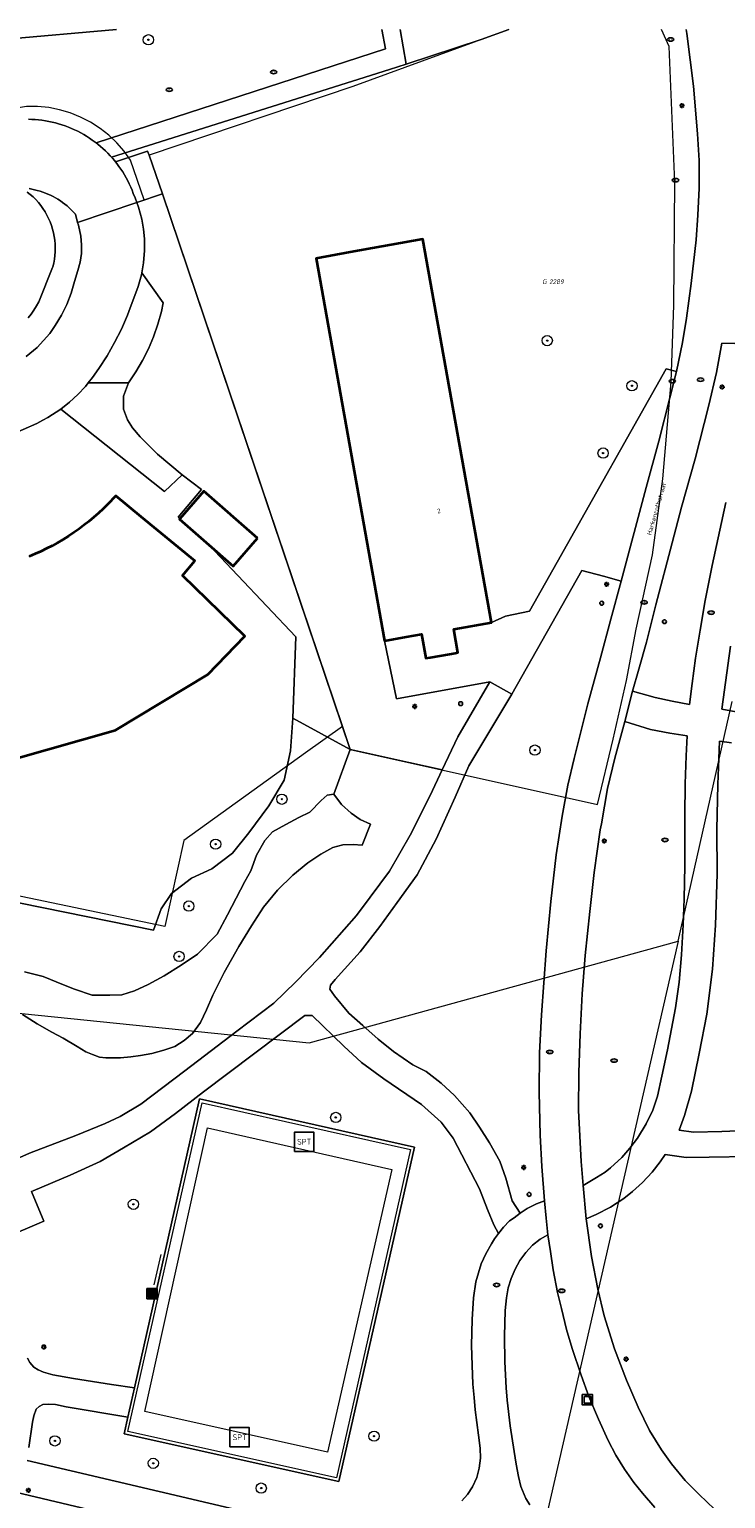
# Model space of a CAD drawing. Header units: metres. Extents: x 253395 to 254027, y 592765 to 593194.
# Tile 164 of 173: x 253628 to 253682, y 593079 to 593194. Entities that reach past the tile are written whole.
import ezdxf
from ezdxf.enums import TextEntityAlignment as Align
from ezdxf.lldxf.tags import DXFTag

# ---------------------------------------------------------------- set-up
doc = ezdxf.new("R2010")
doc.units = ezdxf.units.M
for name, color, linetype, lineweight in [('B-WE-GR-BEPLANTING_CULTUUR_BOSPLANTSOEN-GV', 254, 'Continuous', 18), ('B-WE-GR-BEPLANTING_CULTUUR_HEESTERS-GV', 254, 'Continuous', 18), ('B-WE-GR-BOOM-S', 254, 'Continuous', 25), ('B-WE-GR-GROENVOORZIENING-GV', 254, 'Continuous', 18), ('B-WE-IE-MEUBILAIR-S', 254, 'Continuous', 25), ('B-WE-IE-MEUBILAIR_WEGMEUBILAIR-S', 254, 'Continuous', 25), ('B-WE-IE-MEUBILAIR_WEGMEUBILAIR_AFVALBAK-S', 254, 'Continuous', 25), ('B-WE-IE-MEUBILAIR_WEGMEUBILAIR_CONTAINER-S', 254, 'Continuous', 25), ('B-WE-IE-TERREINAFSCHEIDING_KUNSTMATIG_HEKWERK-G', 254, 'IE-TERREINAFSCHEIDING_KUNSTMATIG-SO', 18), ('B-WE-KG-GRENS_PERCEEL-G', 254, 'KG-PERCEEL-SO', 18), ('B-WE-KG-GRENS_PERCEEL-S', 254, 'Continuous', 25), ('B-WE-OG-BEBOUWING-GV', 254, 'Continuous', 35), ('B-WE-OG-BEBOUWING-T18', 254, 'Continuous', 18), ('B-WE-OG-TERREIN_BEGROEID-GV', 254, 'Continuous', 18), ('B-WE-OG-TERREIN_ERF-GV', 254, 'Continuous', 18), ('B-WE-OG-TOPOGRAFIE-T18', 254, 'Continuous', 18), ('B-WE-RI-HWA_GOOT_MOLGOOT-G', 254, 'Continuous', 18), ('B-WE-VH-GESLOTENVERHARDING_ASFALT-GV', 254, 'Continuous', 18), ('B-WE-VH-HALFVERHARDING_GRAVEL-GV', 254, 'Continuous', 18), ('B-WE-VH-HALFVERHARDING_GRIND-GV', 254, 'Continuous', 18), ('B-WE-VH-HALFVERHARDING_SCHELP-GV', 254, 'Continuous', 18), ('B-WE-VH-OPENVERHARDING-GV', 254, 'Continuous', 18), ('B-WE-VH-OPENVERHARDING_STRAATBAKSTEEN-GV', 254, 'Continuous', 18)]:
    doc.layers.add(name, color=color, linetype=linetype, lineweight=lineweight)
doc.styles.add('NLCS-ISO', font='txt')
doc.styles.add('NLCS-ISO-M200-T18', font='txt', dxfattribs={"height": 0.36})
doc.styles.get("Standard").update_dxf_attribs({"font": 'simplex.shx'})
doc.linetypes.add('IE-TERREINAFSCHEIDING_KUNSTMATIG-SO', pattern='A,4,[82,NLCS.SHX,S=0.75,R=90,X=0,Y=0],4,-2', length=10)
tags = doc.linetypes.add('KG-PERCEEL-SO', pattern='A,5.5,-2,["P",Standard,S=1.8,R=0,X=-0.5,Y=-0.9],-2,5.5,-2,[5,NLCS.SHX,S=0.75,R=0,X=0,Y=0],-2', length=19).pattern_tags.tags
tags[6] = DXFTag(74, 10)

# ---------------------------------------------------------------- blocks, each defined once
blk = doc.blocks.new('SIE-WEG_AFVALBAK-SO')
h = blk.add_hatch(color=256)
h.dxf.hatch_style = 1
h.paths.add_polyline_path([(-1.5, -1.5), (1.5, -1.5), (1.5, 1.5), (-1.5, 1.5)])
for points in [[(-2, -2), (2, -2), (2, 2), (-2, 2)], [(-1.5, -1.5), (1.5, -1.5), (1.5, 1.5), (-1.5, 1.5)]]:
    blk.add_lwpolyline(points, close=True)
blk = doc.blocks.new('SIE-WEG_CONTAINER_ALGEMEEN-SO')
at = {"color": 0, "linetype": 'ByBlock', "lineweight": -2}
for points in [[(2, -2), (-2, -2), (-2, 2), (2, 2)], [(-1.3, 1.3), (1.3, 1.3), (1.3, -1.3), (-1.3, -1.3)]]:
    blk.add_lwpolyline(points, close=True, dxfattribs=at)
blk.add_lwpolyline([(-0.87, 1.8), (0, 1.3), (0.87, 1.8)], dxfattribs=at)
blk = doc.blocks.new('SIE-MEUBILAIR_BORD_VERKEER-SO')
blk.add_lwpolyline([(-0.5625, -0.5625), (0.5625, -0.5625), (0.5625, 0.5625), (-0.5625, 0.5625)], close=True)
at = {"style": 'NLCS-ISO'}
blk.add_text('vb', height=0.75, dxfattribs=at).set_placement((0, 0), align=Align.MIDDLE_CENTER)
blk = doc.blocks.new('SIE-MEUBILAIR_PAAL_VERKEERSBORD-SO')
blk.add_circle((0, 0), 0.75)
at = {"style": 'NLCS-ISO'}
blk.add_text('vb', height=0.75, dxfattribs=at).set_placement((0, 0.07), align=Align.MIDDLE_CENTER)
blk = doc.blocks.new('SIE-MEUBILAIR_PAAL_LICHTMAST-SO')
for points in [[(-0.62, 0), (-1, 0)], [(-0.71, 0.71), (-0.44, 0.44)], [(0, 1), (0, 0.62)], [(0.44, 0.44), (0.71, 0.71)], [(1, 0), (0.62, 0)], [(-0.71, -0.71), (-0.44, -0.44)], [(0, -0.62), (0, -1)], [(0.44, -0.44), (0.71, -0.71)]]:
    blk.add_lwpolyline(points)
blk.add_circle((0, 0), 0.5)
blk = doc.blocks.new('SIE-MEUBILAIR_PUT_RIOOLPUT-SO')
blk.add_ellipse((0, 0), major_axis=(1.25, 0), ratio=0.54)
at = {"style": 'NLCS-ISO'}
blk.add_text('ri', height=0.75, dxfattribs=at).set_placement((-0.04, 0.07), align=Align.MIDDLE_CENTER)
blk = doc.blocks.new('SIE-MEUBILAIR_PUT_KOLK-SO')
blk.add_ellipse((0, 0), major_axis=(1.25, 0), ratio=0.54)
at = {"style": 'NLCS-ISO'}
blk.add_text('klk', height=0.75, dxfattribs=at).set_placement((0.03, 0), align=Align.MIDDLE_CENTER)
blk = doc.blocks.new('SIE-WEG_SPEELTOESTEL-SO')
at = {"flags": 128}
blk.add_lwpolyline([(-3.75, -3.75), (3.75, -3.75), (3.75, 3.75), (-3.75, 3.75)], close=True, dxfattribs=at)
at = {"style": 'NLCS-ISO'}
blk.add_text('SPT', height=2.25, dxfattribs=at).set_placement((0, 0), align=Align.MIDDLE_CENTER)
blk = doc.blocks.new('SGR-BOOM_GBKN-SO')
at = {"linetype": 'ByBlock', "lineweight": 18}
h = blk.add_hatch(color=0, dxfattribs=at)
h.dxf.hatch_style = 1
edge = h.paths.add_edge_path()
edge.add_arc((0, 0), 0.25, 0, 360)
at = {"color": 0, "linetype": 'ByBlock', "lineweight": 18}
for radius in [2, 0.25]:
    blk.add_circle((0, 0), radius, dxfattribs=at)
at = {"color": 0, "linetype": 'ByBlock', "lineweight": 18, "style": 'NLCS-ISO'}
blk.add_attdef('SOORT', (2.5, 0), '', height=1.5, dxfattribs=at)
blk = doc.blocks.new('SKG-PERCEELNUMMER-SO')
at = {"style": 'NLCS-ISO', "oblique": 10, "flags": 1}
for tag, p in [('GEMEENTECODE', (0, 2.55)), ('PERCEELGROOTTE', (0, -2.45))]:
    blk.add_attdef(tag, text='', height=1.8, dxfattribs=at).set_placement(p, align=Align.MIDDLE_CENTER)
at = {"style": 'NLCS-ISO', "oblique": 10}
blk.add_attdef('SECTIE', text='', height=1.8, dxfattribs=at).set_placement((-0.5, 0), align=Align.MIDDLE_RIGHT)
blk.add_attdef('PERCEELNUMMER', text='', height=1.8, dxfattribs=at).set_placement((0.5, 0), align=Align.MIDDLE_LEFT)

msp = doc.modelspace()

# ---------------------------------------------------------------- linework, layer by layer
at = {"layer": 'B-WE-GR-BEPLANTING_CULTUUR_BOSPLANTSOEN-GV'}
for points in [[(253637.057, 593184.375), (253634.546, 593183.544), (253634.657, 593183.404), (253634.815, 593183.191), (253634.968, 593182.973), (253635.114, 593182.751), (253635.253, 593182.524), (253635.385, 593182.293), (253635.503, 593182.07), (253635.51, 593182.058), (253635.628, 593181.82), (253635.738, 593181.578), (253635.842, 593181.333), (253635.938, 593181.085), (253636.089, 593180.729), (253636.214, 593180.379), (253638.218, 593181.057), (253637.165, 593184.066)], [(253652.834, 593137.749), (253638.218, 593181.057), (253636.214, 593180.379), (253636.35, 593180.001), (253636.597, 593179.068), (253636.731, 593178.306), (253636.806, 593177.537), (253636.812, 593176.628), (253636.732, 593175.677), (253636.598, 593174.9), (253638.276, 593172.546), (253638.132, 593171.877), (253637.861, 593170.888), (253637.524, 593169.918), (253637.124, 593168.973), (253636.662, 593168.057), (253636.14, 593167.174), (253635.561, 593166.327), (253635.178, 593165.282), (253635.178, 593164.256), (253635.478, 593163.443), (253635.863, 593162.802), (253636.461, 593162.117), (253637.83, 593160.749), (253639.754, 593159.16), (253641.249, 593158.01), (253639.435, 593155.848), (253639.563, 593155.734), (253641.427, 593157.869), (253645.611, 593154.215), (253643.716, 593152.045), (253641.823, 593153.698), (253648.607, 593146.53), (253648.358, 593140.194)]]:
    msp.add_lwpolyline(points, close=True, dxfattribs=at)
msp.add_lwpolyline([(253627.455, 593120.429), (253628.92, 593120.052), (253630.506, 593119.412), (253631.347, 593119.056), (253632.74, 593118.606), (253634.107, 593118.589), (253635.042, 593118.617), (253636.024, 593118.933), (253637.101, 593119.441), (253638.346, 593120.119), (253639.661, 593120.94), (253640.952, 593121.785), (253642.48, 593123.351), (253643.265, 593124.866), (253644.62, 593127.462), (253645.096, 593128.28), (253645.547, 593129.505), (253646.189, 593130.659), (253646.786, 593131.333), (253647.814, 593131.89), (253648.843, 593132.446), (253649.681, 593132.857), (253650.564, 593133.773), (253651.042, 593134.183), (253651.565, 593134.269), (253652.834, 593137.749), (253648.358, 593140.194), (253648.172, 593137.643), (253647.685, 593135.349), (253646.502, 593133.363), (253644.925, 593131.261), (253643.655, 593129.655), (253642.064, 593128.457), (253640.472, 593127.727), (253638.91, 593126.53), (253638.107, 593125.333), (253637.52, 593123.659), (253563.167, 593138.747)], dxfattribs=at)
at = {"layer": 'B-WE-GR-BEPLANTING_CULTUUR_HEESTERS-GV'}
msp.add_lwpolyline([(253627.298, 593117.105), (253628.439, 593116.368), (253629.58, 593115.714), (253630.472, 593115.24), (253631.563, 593114.602), (253632.241, 593114.176), (253632.77, 593113.98), (253633.315, 593113.769), (253633.793, 593113.721), (253634.337, 593113.707), (253634.948, 593113.71), (253635.755, 593113.796), (253636.497, 593113.898), (253637.386, 593114.051), (253638.309, 593114.319), (253639.165, 593114.603), (253639.902, 593115.065), (253640.562, 593115.603), (253641.17, 593116.472), (253641.649, 593117.468), (253642.128, 593118.592), (253643.012, 593120.379), (253644.15, 593122.398), (253645.137, 593124.008), (253646.073, 593125.464), (253647.163, 593126.794), (253648.355, 593127.947), (253649.523, 593128.92), (253650.54, 593129.587), (253651.48, 593130.101), (253652.269, 593130.309), (253653.059, 593130.338), (253653.759, 593130.288), (253654.428, 593131.924), (253653.602, 593132.283), (253652.907, 593132.774), (253652.146, 593133.447), (253651.565, 593134.269), (253651.042, 593134.183), (253650.564, 593133.773), (253649.681, 593132.857), (253648.843, 593132.446), (253647.814, 593131.89), (253646.786, 593131.333), (253646.189, 593130.659), (253645.547, 593129.505), (253645.096, 593128.28), (253644.62, 593127.462), (253643.265, 593124.866), (253642.48, 593123.351), (253640.952, 593121.785), (253639.661, 593120.94), (253638.346, 593120.119), (253637.101, 593119.441), (253636.024, 593118.933), (253635.042, 593118.617), (253634.107, 593118.589), (253632.74, 593118.606), (253631.347, 593119.056), (253630.506, 593119.412), (253628.92, 593120.052), (253627.455, 593120.429)], dxfattribs=at)
at = {"layer": 'B-WE-GR-GROENVOORZIENING-GV'}
msp.add_lwpolyline([(253627.736, 593171.381), (253627.97, 593171.682), (253628.19, 593171.992), (253628.398, 593172.311), (253628.592, 593172.638), (253629.647, 593175.297), (253629.667, 593175.368), (253629.737, 593175.657), (253629.791, 593175.948), (253629.829, 593176.242), (253629.852, 593176.538), (253629.858, 593176.835), (253629.848, 593177.131), (253629.823, 593177.427), (253629.781, 593177.72), (253629.724, 593178.011), (253629.651, 593178.299), (253629.563, 593178.582), (253629.459, 593178.86), (253629.341, 593179.132), (253629.208, 593179.397), (253629.062, 593179.655), (253628.901, 593179.905), (253628.727, 593180.145), (253628.541, 593180.376), (253628.342, 593180.596), (253628.132, 593180.805), (253627.911, 593181.003), (253627.679, 593181.188)], dxfattribs=at)
at = {"layer": 'B-WE-IE-TERREINAFSCHEIDING_KUNSTMATIG_HEKWERK-G'}
msp.add_lwpolyline([(253656.066, 593105.004), (253651.07, 593082.985), (253636.842, 593086.153), (253641.722, 593108.254)], close=True, dxfattribs=at)
msp.add_lwpolyline([(253638.073, 593098.393), (253637.539, 593096.017)], dxfattribs=at)
at = {"layer": 'B-WE-KG-GRENS_PERCEEL-G'}
for points in [[(253665.186, 593193.865), (253653.049, 593189.41), (253637.165, 593184.066)], [(253678.048, 593172.369), (253678.109, 593181.934), (253677.675, 593192.535), (253677.095, 593193.865)], [(253636.797, 593180.576), (253635.716, 593183.671), (253635.217, 593184.368), (253634.647, 593185.021), (253634.02, 593185.619), (253633.346, 593186.151), (253632.612, 593186.625), (253631.836, 593187.028), (253631.032, 593187.353), (253630.199, 593187.601), (253629.351, 593187.77), (253628.479, 593187.86), (253627.629, 593187.867), (253607.126, 593184.398), (253606.577, 593184.328), (253606.052, 593184.335), (253605.525, 593184.412), (253605.021, 593184.559), (253604.534, 593184.778), (253604.083, 593185.06), (253603.682, 593185.393), (253603.322, 593185.787), (253603.023, 593186.22), (253602.832, 593186.668)], [(253637.165, 593184.066), (253638.218, 593181.057)], [(253636.797, 593180.576), (253638.218, 593181.057)], [(253638.218, 593181.057), (253652.227, 593139.547)], [(253677.179, 593158.831), (253677.838, 593166.39), (253678.048, 593172.369)], [(253676.382, 593152.905), (253677.179, 593158.831)], [(253674.353, 593143.125), (253675.113, 593147.134), (253676.382, 593152.905)], [(253673.313, 593138.548), (253674.353, 593143.125)], [(253678.38, 593122.806), (253682.589, 593141.481)], [(253652.227, 593139.547), (253649.347, 593137.477), (253639.872, 593130.667), (253638.391, 593123.946), (253604.916, 593130.95), (253566.676, 593138.993), (253566.916, 593140.363)], [(253652.227, 593139.547), (253652.834, 593137.749), (253672.095, 593133.458), (253673.313, 593138.548)], [(253517.804, 593094.455), (253543.539, 593088.141), (253556.03, 593085.065), (253563.044, 593123.813), (253592.396, 593120.735), (253649.645, 593114.876), (253678.38, 593122.806)], [(253678.38, 593122.806), (253667.545, 593075.562), (253667.575, 593074.571), (253667.96, 593073.747), (253668.376, 593073.149), (253669.177, 593072.632), (253670.076, 593072.194), (253681.679, 593069.399), (253691.282, 593066.996)]]:
    msp.add_lwpolyline(points, dxfattribs=at)
at = {"layer": 'B-WE-OG-BEBOUWING-GV'}
for points in [[(253660.567, 593165.914), (253658.495, 593177.506), (253652.829, 593176.494), (253650.177, 593176.02), (253655.503, 593146.218), (253657.192, 593146.519), (253658.393, 593146.734), (253658.729, 593144.855), (253659.065, 593144.915), (253660.581, 593145.186), (253660.998, 593145.261), (253661.222, 593145.301), (253660.898, 593147.112), (253663.833, 593147.636)], [(253645.611, 593154.215), (253641.427, 593157.869), (253639.563, 593155.734), (253639.532, 593155.699), (253641.823, 593153.698), (253643.716, 593152.045)]]:
    msp.add_lwpolyline(points, close=True, dxfattribs=at)
msp.add_lwpolyline([(253626.601, 593136.994), (253634.542, 593139.261), (253641.735, 593143.588), (253644.633, 593146.583), (253639.781, 593151.295), (253640.728, 593152.439), (253636.563, 593155.883), (253634.579, 593157.524), (253633.939, 593156.843), (253633.587, 593156.498), (253633.227, 593156.163), (253632.859, 593155.84), (253632.481, 593155.525), (253632.094, 593155.221), (253631.7, 593154.927), (253631.298, 593154.645), (253630.889, 593154.374), (253630.473, 593154.114), (253630.046, 593153.864), (253629.618, 593153.627), (253629.183, 593153.402), (253628.738, 593153.188), (253628.289, 593152.986), (253627.837, 593152.798)], dxfattribs=at)
at = {"layer": 'B-WE-OG-TERREIN_BEGROEID-GV'}
for points in [[(253634.638, 593193.865), (253625.776, 593193.083)], [(253627.763, 593186.858), (253628.028, 593186.851), (253628.294, 593186.835), (253628.559, 593186.812), (253628.823, 593186.78), (253629.086, 593186.741), (253629.348, 593186.694), (253629.608, 593186.639), (253629.866, 593186.576), (253630.123, 593186.505), (253630.377, 593186.427), (253630.628, 593186.341), (253630.878, 593186.247), (253631.124, 593186.146), (253631.367, 593186.038), (253631.606, 593185.922), (253631.842, 593185.8), (253632.074, 593185.67), (253632.302, 593185.533), (253632.526, 593185.39), (253632.746, 593185.24), (253632.961, 593185.083), (253633.04, 593185.022), (253655.587, 593192.344), (253655.307, 593193.865)], [(253656.718, 593193.865), (253657.198, 593191.162), (253663.043, 593193.079), (253665.184, 593193.865)], [(253682.801, 593169.395), (253681.778, 593169.4), (253681.376, 593167.137), (253680.78, 593164.581), (253679.699, 593160.406), (253678.638, 593156.62), (253677.903, 593153.843), (253676.632, 593149.014), (253675.919, 593146.109), (253675.321, 593144.008), (253674.831, 593142.303), (253676.582, 593141.79), (253677.926, 593141.506), (253679.252, 593141.264), (253679.468, 593142.886), (253679.732, 593144.855), (253680.086, 593147.052), (253680.477, 593149.364), (253681.021, 593152.08), (253682.094, 593156.999)], [(253682.449, 593145.807), (253681.795, 593140.878), (253684.289, 593140.424)], [(253682.53, 593138.264), (253681.603, 593138.391), (253681.463, 593135.031), (253681.398, 593131.518), (253681.409, 593128.067), (253681.282, 593124.057), (253681.058, 593120.632), (253680.627, 593117.125), (253680.02, 593114.065), (253679.409, 593111.111), (253678.883, 593109.213), (253678.466, 593108.071), (253679.588, 593107.934), (253681.775, 593107.969), (253684.273, 593108.076)], [(253623.453, 593104.333), (253627.845, 593106.276), (253631.47, 593107.673), (253633.759, 593108.595), (253634.924, 593109.156), (253636.515, 593110.103), (253639.949, 593112.696), (253643.994, 593115.804), (253646.889, 593117.978), (253648.573, 593119.605), (253650.436, 593121.542), (253653.333, 593124.798), (253654.382, 593126.242), (253655.891, 593128.277), (253657.506, 593131.064), (253659.064, 593134.152), (253660.006, 593136.151), (253657.394, 593136.733), (253652.834, 593137.749), (253651.565, 593134.269), (253652.146, 593133.447), (253652.907, 593132.774), (253653.602, 593132.283), (253654.428, 593131.924), (253653.759, 593130.288), (253653.059, 593130.338), (253652.269, 593130.309), (253651.48, 593130.101), (253650.54, 593129.587), (253649.523, 593128.92), (253648.355, 593127.947), (253647.163, 593126.794), (253646.073, 593125.464), (253645.137, 593124.008), (253644.15, 593122.398), (253643.012, 593120.379), (253642.128, 593118.592), (253641.649, 593117.468), (253641.17, 593116.472), (253640.562, 593115.603), (253639.902, 593115.065), (253639.165, 593114.603), (253638.309, 593114.319), (253637.386, 593114.051), (253636.497, 593113.898), (253635.755, 593113.796), (253634.948, 593113.71), (253634.337, 593113.707), (253633.793, 593113.721), (253633.315, 593113.769), (253632.77, 593113.98), (253632.241, 593114.176), (253631.563, 593114.602), (253630.472, 593115.24), (253629.58, 593115.714), (253628.439, 593116.368), (253627.298, 593117.105)], [(253661.536, 593079.196), (253661.964, 593079.69), (253662.361, 593080.297), (253662.69, 593081.013), (253662.888, 593081.752), (253662.986, 593082.513), (253662.949, 593083.301), (253662.834, 593084.302), (253662.567, 593086.294), (253662.485, 593087.259), (253662.399, 593088.284), (253662.324, 593089.757), (253662.292, 593091.303), (253662.325, 593093.315), (253662.436, 593095.011), (253662.633, 593096.267), (253663.047, 593097.653), (253663.407, 593098.443), (253663.848, 593099.227), (253664.077, 593099.599), (253664.381, 593100.033), (253664.022, 593100.706), (253663.517, 593101.885), (253662.893, 593103.508), (253660.865, 593107.451), (253659.92, 593108.704), (253658.395, 593110.079), (253655.46, 593112.069), (253653.718, 593113.341), (253652.344, 593114.627), (253649.879, 593117.004), (253649.305, 593117.004), (253641.395, 593111.065), (253639.224, 593109.389), (253637.265, 593107.956), (253635.163, 593106.707), (253633.345, 593105.631), (253631.028, 593104.581), (253628.129, 593103.358), (253628.018, 593103.311), (253628.962, 593100.997), (253625.757, 593099.599)], [(253627.689, 593090.311), (253627.876, 593089.97), (253628.19, 593089.616), (253628.519, 593089.403), (253628.947, 593089.234), (253629.66, 593089.01), (253631.285, 593088.718), (253634.249, 593088.261), (253636.024, 593087.994), (253641.102, 593110.51), (253657.839, 593106.76), (253651.954, 593080.697), (253635.217, 593084.414), (253635.513, 593085.727), (253630.696, 593086.522), (253629.884, 593086.69), (253629.371, 593086.73), (253628.901, 593086.699), (253628.603, 593086.541), (253628.376, 593086.327), (253628.193, 593085.813), (253628.082, 593085.314), (253627.807, 593083.348)], [(253683.939, 593106.025), (253680.805, 593105.968), (253678.994, 593105.955), (253677.363, 593106.173), (253676.983, 593105.617), (253676.347, 593104.805), (253675.592, 593103.998), (253674.837, 593103.292), (253674.146, 593102.765), (253673.117, 593102.081), (253671.983, 593101.508), (253671.213, 593101.168), (253671.64, 593098.243), (253672.116, 593095.68), (253672.61, 593093.61), (253673.433, 593091.033), (253674.357, 593088.606), (253675.253, 593086.505), (253676.143, 593084.683), (253677.08, 593083.178), (253677.863, 593082.068), (253678.918, 593080.785), (253680.023, 593079.696), (253681.213, 593078.547)], [(253676.575, 593078.662), (253675.603, 593079.796), (253674.933, 593080.62), (253674.191, 593081.66), (253673.534, 593082.74), (253672.939, 593083.9), (253672.18, 593085.564), (253671.421, 593087.315), (253670.836, 593088.975), (253670.136, 593091.072), (253669.695, 593092.556), (253669.281, 593094.176), (253668.981, 593095.442), (253668.657, 593097.197), (253668.435, 593098.629), (253668.235, 593099.935), (253667.637, 593099.592), (253667.03, 593099.113), (253666.507, 593098.547), (253666.056, 593097.93), (253665.673, 593097.236), (253665.363, 593096.524), (253665.14, 593095.788), (253665.008, 593095.018), (253664.918, 593094.017), (253664.854, 593092.022), (253664.891, 593090.014), (253664.977, 593088.005), (253665.064, 593087.036), (253665.307, 593085.042), (253665.61, 593083.046), (253665.769, 593082.051), (253665.953, 593081.08), (253666.13, 593080.311), (253666.247, 593080.009), (253666.528, 593079.386), (253666.822, 593078.873)], [(253627.666, 593082.338), (253652.11, 593076.602)]]:
    msp.add_lwpolyline(points, dxfattribs=at)
for points in [[(253635.178, 593165.282), (253635.561, 593166.327), (253632.425, 593166.315), (253632.208, 593166.047), (253631.612, 593165.407), (253630.974, 593164.811), (253630.296, 593164.26), (253638.381, 593157.841), (253639.754, 593159.16), (253637.83, 593160.749), (253636.461, 593162.117), (253635.863, 593162.802), (253635.478, 593163.443), (253635.178, 593164.256)], [(253673.929, 593150.863), (253672.576, 593151.25), (253670.884, 593151.704), (253665.429, 593142.069), (253662.074, 593136.472), (253661.009, 593134.035), (253659.536, 593130.757), (253658.042, 593127.977), (253656.496, 593125.813), (253655.154, 593123.943), (253653.615, 593121.983), (253651.651, 593119.813), (253651.292, 593119.373), (253651.243, 593119.074), (253651.602, 593118.546), (253652.737, 593117.207), (253653.824, 593116.237), (253655.025, 593115.185), (253656.207, 593114.207), (253657.725, 593113.18), (253658.755, 593112.656), (253659.914, 593111.753), (253660.956, 593110.778), (253662.14, 593109.434), (253662.912, 593108.31), (253663.693, 593107.086), (253664.498, 593105.663), (253664.949, 593104.332), (253665.446, 593102.578), (253666.069, 593101.623), (253666.628, 593101.977), (253667.341, 593102.335), (253667.958, 593102.577), (253667.751, 593105.248), (253667.631, 593107.69), (253667.561, 593111.037), (253667.591, 593114.11), (253667.747, 593117.075), (253668.093, 593122.066), (253668.461, 593125.9), (253668.886, 593129.528), (253669.338, 593132.549), (253669.797, 593134.955), (253670.292, 593137.05), (253671.353, 593141.303), (253672.323, 593144.893), (253673.142, 593147.904)], [(253676.215, 593139.307), (253674.223, 593139.922), (253673.457, 593137.083), (253672.88, 593134.699), (253672.399, 593131.96), (253672.317, 593131.484), (253671.85, 593128.165), (253671.509, 593125.129), (253671.142, 593121.705), (253670.91, 593118.707), (253670.742, 593115.577), (253670.631, 593112.568), (253670.63, 593109.604), (253670.819, 593105.65), (253670.97, 593103.77), (253672.031, 593104.38), (253672.694, 593104.798), (253673.118, 593105.144), (253673.985, 593105.942), (253674.628, 593106.689), (253675.224, 593107.463), (253675.885, 593108.581), (253676.399, 593109.644), (253676.761, 593110.731), (253677.113, 593112.301), (253677.55, 593114.34), (253678.183, 593117.616), (253678.47, 593119.624), (253678.641, 593121.745), (253678.779, 593124.092), (253678.86, 593126.12), (253678.909, 593128.686), (253678.889, 593131.116), (253678.897, 593132.613), (253678.926, 593135.059), (253679.002, 593137.261), (253679.087, 593138.802), (253677.72, 593139.031)]]:
    msp.add_lwpolyline(points, close=True, dxfattribs=at)
at = {"layer": 'B-WE-OG-TERREIN_ERF-GV'}
for points in [[(253665.184, 593193.865), (253663.043, 593193.079), (253657.198, 593191.162), (253655.886, 593190.732), (253634.247, 593183.898), (253634.32, 593183.816), (253634.492, 593183.613), (253634.546, 593183.544), (253637.057, 593184.375), (253637.165, 593184.066), (253638.218, 593181.057), (253652.834, 593137.749), (253657.394, 593136.733), (253660.006, 593136.151), (253661.221, 593138.726), (253663.708, 593143.015), (253656.453, 593141.703), (253655.503, 593146.218), (253650.177, 593176.02), (253652.829, 593176.494), (253658.495, 593177.506), (253660.567, 593165.914), (253663.833, 593147.636), (253664.924, 593148.145), (253666.794, 593148.524), (253668.945, 593152.338), (253677.45, 593167.405), (253678.248, 593167.203), (253678.711, 593169.467), (253679.037, 593171.351), (253679.387, 593174.067), (253679.783, 593177.454), (253679.922, 593179.375), (253680.024, 593181.499), (253680.021, 593183.637), (253679.9, 593185.723), (253679.58, 593189.443), (253679.051, 593193.552), (253679.004, 593193.865)], [(253563.167, 593138.747), (253637.52, 593123.659), (253638.107, 593125.333), (253638.91, 593126.53), (253640.472, 593127.727), (253642.064, 593128.457), (253643.655, 593129.655), (253644.925, 593131.261), (253646.502, 593133.363), (253647.685, 593135.349), (253648.172, 593137.643), (253648.358, 593140.194), (253648.607, 593146.53), (253641.823, 593153.698), (253639.532, 593155.699), (253639.563, 593155.734), (253639.435, 593155.848), (253641.249, 593158.01), (253639.754, 593159.16), (253638.381, 593157.841), (253630.296, 593164.26), (253629.287, 593163.62), (253628.903, 593163.411), (253628.411, 593163.144), (253626.284, 593162.226)], [(253627.837, 593152.798), (253628.289, 593152.986), (253628.738, 593153.188), (253629.183, 593153.402), (253629.618, 593153.627), (253630.046, 593153.864), (253630.473, 593154.114), (253630.889, 593154.374), (253631.298, 593154.645), (253631.7, 593154.927), (253632.094, 593155.221), (253632.481, 593155.525), (253632.859, 593155.84), (253633.227, 593156.163), (253633.587, 593156.498), (253633.939, 593156.843), (253634.579, 593157.524), (253636.563, 593155.883), (253640.728, 593152.439), (253639.781, 593151.295), (253644.633, 593146.583), (253641.735, 593143.588), (253634.542, 593139.261), (253626.601, 593136.994)]]:
    msp.add_lwpolyline(points, dxfattribs=at)
at = {"layer": 'B-WE-RI-HWA_GOOT_MOLGOOT-G'}
msp.add_lwpolyline([(253641.291, 593110.212), (253657.54, 593106.571), (253651.765, 593080.995), (253635.516, 593084.604)], close=True, dxfattribs=at)
at = {"layer": 'B-WE-VH-GESLOTENVERHARDING_ASFALT-GV'}
msp.add_lwpolyline([(253657.839, 593106.76), (253641.102, 593110.51), (253636.024, 593087.994), (253635.513, 593085.727), (253635.217, 593084.414), (253651.954, 593080.697)], close=True, dxfattribs=at)
at = {"layer": 'B-WE-VH-HALFVERHARDING_GRAVEL-GV'}
for points in [[(253679.004, 593193.865), (253679.051, 593193.552), (253679.58, 593189.443), (253679.9, 593185.723), (253680.021, 593183.637), (253680.024, 593181.499), (253679.922, 593179.375), (253679.783, 593177.454), (253679.387, 593174.067), (253679.037, 593171.351), (253678.711, 593169.467), (253678.248, 593167.203), (253677.733, 593165.146), (253676.871, 593161.776), (253675.89, 593158.169), (253673.929, 593150.863), (253673.142, 593147.904), (253672.323, 593144.893), (253671.353, 593141.303), (253670.292, 593137.05), (253669.797, 593134.955), (253669.338, 593132.549), (253668.886, 593129.528), (253668.461, 593125.9), (253668.093, 593122.066), (253667.747, 593117.075), (253667.591, 593114.11), (253667.561, 593111.037), (253667.631, 593107.69), (253667.751, 593105.248), (253667.958, 593102.577), (253668.095, 593101.215), (253668.235, 593099.935), (253668.435, 593098.629), (253668.657, 593097.197), (253668.981, 593095.442), (253669.281, 593094.176), (253669.695, 593092.556), (253670.136, 593091.072), (253670.836, 593088.975), (253671.421, 593087.315), (253672.18, 593085.564), (253672.939, 593083.9), (253673.534, 593082.74), (253674.191, 593081.66), (253674.933, 593080.62), (253675.603, 593079.796), (253676.575, 593078.662)], [(253681.213, 593078.547), (253680.023, 593079.696), (253678.918, 593080.785), (253677.863, 593082.068), (253677.08, 593083.178), (253676.143, 593084.683), (253675.253, 593086.505), (253674.357, 593088.606), (253673.433, 593091.033), (253672.61, 593093.61), (253672.116, 593095.68), (253671.64, 593098.243), (253671.213, 593101.168), (253670.97, 593103.77), (253670.819, 593105.65), (253670.63, 593109.604), (253670.631, 593112.568), (253670.742, 593115.577), (253670.91, 593118.707), (253671.142, 593121.705), (253671.509, 593125.129), (253671.85, 593128.165), (253672.317, 593131.484), (253672.399, 593131.96), (253672.88, 593134.699), (253673.457, 593137.083), (253674.223, 593139.922), (253674.831, 593142.303), (253675.321, 593144.008), (253675.919, 593146.109), (253676.632, 593149.014), (253677.903, 593153.843), (253678.638, 593156.62), (253679.699, 593160.406), (253680.78, 593164.581), (253681.376, 593167.137), (253681.778, 593169.4), (253682.801, 593169.395)]]:
    msp.add_lwpolyline(points, dxfattribs=at)
msp.add_lwpolyline([(253673.929, 593150.863), (253675.89, 593158.169), (253676.871, 593161.776), (253677.733, 593165.146), (253678.248, 593167.203), (253677.45, 593167.405), (253668.945, 593152.338), (253666.794, 593148.524), (253664.924, 593148.145), (253663.833, 593147.636), (253660.898, 593147.112), (253661.222, 593145.301), (253660.998, 593145.261), (253660.581, 593145.186), (253659.065, 593144.915), (253658.729, 593144.855), (253658.393, 593146.734), (253657.192, 593146.519), (253655.503, 593146.218), (253656.453, 593141.703), (253663.708, 593143.015), (253665.429, 593142.069), (253670.884, 593151.704), (253672.576, 593151.25)], close=True, dxfattribs=at)
at = {"layer": 'B-WE-VH-HALFVERHARDING_GRIND-GV'}
for points in [[(253682.094, 593156.999), (253681.021, 593152.08), (253680.477, 593149.364), (253680.086, 593147.052), (253679.732, 593144.855), (253679.468, 593142.886), (253679.252, 593141.264), (253677.926, 593141.506), (253676.582, 593141.79), (253674.831, 593142.303), (253674.223, 593139.922), (253676.215, 593139.307), (253677.72, 593139.031), (253679.087, 593138.802), (253679.002, 593137.261), (253678.926, 593135.059), (253678.897, 593132.613), (253678.889, 593131.116), (253678.909, 593128.686), (253678.86, 593126.12), (253678.779, 593124.092), (253678.641, 593121.745), (253678.47, 593119.624), (253678.183, 593117.616), (253677.55, 593114.34), (253677.113, 593112.301), (253676.761, 593110.731), (253676.399, 593109.644), (253675.885, 593108.581), (253675.224, 593107.463), (253674.628, 593106.689), (253673.985, 593105.942), (253673.118, 593105.144), (253672.694, 593104.798), (253672.031, 593104.38), (253670.97, 593103.77), (253671.213, 593101.168), (253671.983, 593101.508), (253673.117, 593102.081), (253674.146, 593102.765), (253674.837, 593103.292), (253675.592, 593103.998), (253676.347, 593104.805), (253676.983, 593105.617), (253677.363, 593106.173), (253678.994, 593105.955), (253680.805, 593105.968), (253683.939, 593106.025)], [(253684.289, 593140.424), (253681.795, 593140.878), (253682.449, 593145.807)], [(253684.273, 593108.076), (253681.775, 593107.969), (253679.588, 593107.934), (253678.466, 593108.071), (253678.883, 593109.213), (253679.409, 593111.111), (253680.02, 593114.065), (253680.627, 593117.125), (253681.058, 593120.632), (253681.282, 593124.057), (253681.409, 593128.067), (253681.398, 593131.518), (253681.463, 593135.031), (253681.603, 593138.391), (253682.53, 593138.264)], [(253666.822, 593078.873), (253666.528, 593079.386), (253666.247, 593080.009), (253666.13, 593080.311), (253665.953, 593081.08), (253665.769, 593082.051), (253665.61, 593083.046), (253665.307, 593085.042), (253665.064, 593087.036), (253664.977, 593088.005), (253664.891, 593090.014), (253664.854, 593092.022), (253664.918, 593094.017), (253665.008, 593095.018), (253665.14, 593095.788), (253665.363, 593096.524), (253665.673, 593097.236), (253666.056, 593097.93), (253666.507, 593098.547), (253667.03, 593099.113), (253667.637, 593099.592), (253668.235, 593099.935), (253668.095, 593101.215), (253667.958, 593102.577), (253667.341, 593102.335), (253666.628, 593101.977), (253666.069, 593101.623), (253665.611, 593101.257), (253665.24, 593101.015), (253664.775, 593100.513), (253664.381, 593100.033), (253664.077, 593099.599), (253663.848, 593099.227), (253663.407, 593098.443), (253663.047, 593097.653), (253662.633, 593096.267), (253662.436, 593095.011), (253662.325, 593093.315), (253662.292, 593091.303), (253662.324, 593089.757), (253662.399, 593088.284), (253662.485, 593087.259), (253662.567, 593086.294), (253662.834, 593084.302), (253662.949, 593083.301), (253662.986, 593082.513), (253662.888, 593081.752), (253662.69, 593081.013), (253662.361, 593080.297), (253661.964, 593079.69), (253661.536, 593079.196)]]:
    msp.add_lwpolyline(points, dxfattribs=at)
at = {"layer": 'B-WE-VH-HALFVERHARDING_SCHELP-GV'}
for points in [[(253625.757, 593099.599), (253628.962, 593100.997), (253628.018, 593103.311), (253628.129, 593103.358), (253631.028, 593104.581), (253633.345, 593105.631), (253635.163, 593106.707), (253637.265, 593107.956), (253639.224, 593109.389), (253641.395, 593111.065), (253649.305, 593117.004), (253649.879, 593117.004), (253652.344, 593114.627), (253653.718, 593113.341), (253655.46, 593112.069), (253658.395, 593110.079), (253659.92, 593108.704), (253660.865, 593107.451), (253662.893, 593103.508), (253663.517, 593101.885), (253664.022, 593100.706), (253664.381, 593100.033), (253664.775, 593100.513), (253665.24, 593101.015), (253665.611, 593101.257), (253666.069, 593101.623), (253665.446, 593102.578), (253664.949, 593104.332), (253664.498, 593105.663), (253663.693, 593107.086), (253662.912, 593108.31), (253662.14, 593109.434), (253660.956, 593110.778), (253659.914, 593111.753), (253658.755, 593112.656), (253657.725, 593113.18), (253656.207, 593114.207), (253655.025, 593115.185), (253653.824, 593116.237), (253652.737, 593117.207), (253651.602, 593118.546), (253651.243, 593119.074), (253651.292, 593119.373), (253651.651, 593119.813), (253653.615, 593121.983), (253655.154, 593123.943), (253656.496, 593125.813), (253658.042, 593127.977), (253659.536, 593130.757), (253661.009, 593134.035), (253662.074, 593136.472), (253665.429, 593142.069), (253663.708, 593143.015), (253661.221, 593138.726), (253660.006, 593136.151), (253659.064, 593134.152), (253657.506, 593131.064), (253655.891, 593128.277), (253654.382, 593126.242), (253653.333, 593124.798), (253650.436, 593121.542), (253648.573, 593119.605), (253646.889, 593117.978), (253643.994, 593115.804), (253639.949, 593112.696), (253636.515, 593110.103), (253634.924, 593109.156), (253633.759, 593108.595), (253631.47, 593107.673), (253627.845, 593106.276), (253623.453, 593104.333)], [(253627.807, 593083.348), (253628.082, 593085.314), (253628.193, 593085.813), (253628.376, 593086.327), (253628.603, 593086.541), (253628.901, 593086.699), (253629.371, 593086.73), (253629.884, 593086.69), (253630.696, 593086.522), (253635.513, 593085.727), (253636.024, 593087.994), (253634.249, 593088.261), (253631.285, 593088.718), (253629.66, 593089.01), (253628.947, 593089.234), (253628.519, 593089.403), (253628.19, 593089.616), (253627.876, 593089.97), (253627.689, 593090.311)]]:
    msp.add_lwpolyline(points, dxfattribs=at)
at = {"layer": 'B-WE-VH-OPENVERHARDING-GV'}
for points in [[(253609.873, 593193.865), (253603.305, 593193.504), (253603.045, 593193.471), (253602.792, 593193.403), (253602.55, 593193.303), (253602.324, 593193.171), (253602.117, 593193.01), (253601.933, 593192.823), (253601.776, 593192.614), (253601.648, 593192.385), (253601.551, 593192.142), (253601.488, 593191.887), (253601.459, 593191.63), (253616.27, 593192.44), (253625.776, 593193.083), (253634.638, 593193.865)], [(253655.307, 593193.865), (253655.587, 593192.344), (253633.04, 593185.022), (253633.171, 593184.92), (253633.376, 593184.751), (253633.388, 593184.741), (253633.576, 593184.575), (253633.77, 593184.394), (253633.959, 593184.207), (253634.143, 593184.014), (253634.247, 593183.898), (253655.886, 593190.732), (253657.198, 593191.162), (253656.718, 593193.865)], [(253627.814, 593181.456), (253628.031, 593181.418), (253628.247, 593181.373), (253628.46, 593181.319), (253628.672, 593181.258), (253628.881, 593181.189), (253629.087, 593181.112), (253629.291, 593181.028), (253629.491, 593180.937), (253629.688, 593180.839), (253629.881, 593180.733), (253630.07, 593180.621), (253630.255, 593180.501), (253630.436, 593180.375), (253630.612, 593180.243), (253630.783, 593180.104), (253630.949, 593179.959), (253631.109, 593179.809), (253631.264, 593179.652), (253631.413, 593179.49), (253631.426, 593179.452), (253631.602, 593178.819), (253636.214, 593180.379), (253636.089, 593180.729), (253635.938, 593181.085), (253635.842, 593181.333), (253635.738, 593181.578), (253635.628, 593181.82), (253635.51, 593182.058), (253635.503, 593182.07), (253635.385, 593182.293), (253635.253, 593182.524), (253635.114, 593182.751), (253634.968, 593182.973), (253634.815, 593183.191), (253634.657, 593183.404), (253634.546, 593183.544), (253634.492, 593183.613), (253634.32, 593183.816), (253634.247, 593183.898), (253634.143, 593184.014), (253633.959, 593184.207), (253633.77, 593184.394), (253633.576, 593184.575), (253633.388, 593184.741), (253633.376, 593184.751), (253633.171, 593184.92), (253633.04, 593185.022), (253632.961, 593185.083), (253632.746, 593185.24), (253632.526, 593185.39), (253632.302, 593185.533), (253632.074, 593185.67), (253631.842, 593185.8), (253631.606, 593185.922), (253631.367, 593186.038), (253631.124, 593186.146), (253630.878, 593186.247), (253630.628, 593186.341), (253630.377, 593186.427), (253630.123, 593186.505), (253629.866, 593186.576), (253629.608, 593186.639), (253629.348, 593186.694), (253629.086, 593186.741), (253628.823, 593186.78), (253628.559, 593186.812), (253628.294, 593186.835), (253628.028, 593186.851), (253627.763, 593186.858)], [(253627.593, 593168.365), (253628.439, 593169.08), (253628.955, 593169.609), (253629.429, 593170.176), (253629.859, 593170.777), (253630.34, 593171.582), (253630.757, 593172.432), (253631.099, 593173.314), (253631.364, 593174.223), (253631.626, 593175.069), (253631.798, 593175.727), (253631.893, 593176.4), (253631.908, 593177.079), (253631.845, 593177.755), (253631.661, 593178.607), (253631.602, 593178.819), (253631.426, 593179.452), (253631.413, 593179.49), (253631.264, 593179.652), (253631.109, 593179.809), (253630.949, 593179.959), (253630.783, 593180.104), (253630.612, 593180.243), (253630.436, 593180.375), (253630.255, 593180.501), (253630.07, 593180.621), (253629.881, 593180.733), (253629.688, 593180.839), (253629.491, 593180.937), (253629.291, 593181.028), (253629.087, 593181.112), (253628.881, 593181.189), (253628.672, 593181.258), (253628.46, 593181.319), (253628.247, 593181.373), (253628.031, 593181.418), (253627.814, 593181.456)], [(253627.679, 593181.188), (253627.911, 593181.003), (253628.132, 593180.805), (253628.342, 593180.596), (253628.541, 593180.376), (253628.727, 593180.145), (253628.901, 593179.905), (253629.062, 593179.655), (253629.208, 593179.397), (253629.341, 593179.132), (253629.459, 593178.86), (253629.563, 593178.582), (253629.651, 593178.299), (253629.724, 593178.011), (253629.781, 593177.72), (253629.823, 593177.427), (253629.848, 593177.131), (253629.858, 593176.835), (253629.852, 593176.538), (253629.829, 593176.242), (253629.791, 593175.948), (253629.737, 593175.657), (253629.667, 593175.368), (253629.647, 593175.297), (253628.592, 593172.638), (253628.398, 593172.311), (253628.19, 593171.992), (253627.97, 593171.682), (253627.736, 593171.381)], [(253626.284, 593162.226), (253628.411, 593163.144), (253628.903, 593163.411), (253629.287, 593163.62), (253630.296, 593164.26), (253630.974, 593164.811), (253631.612, 593165.407), (253632.208, 593166.047), (253632.425, 593166.315), (253632.758, 593166.725), (253633.26, 593167.44), (253633.897, 593168.434), (253634.482, 593169.459), (253635.013, 593170.514), (253635.488, 593171.594), (253635.598, 593171.868), (253636.325, 593173.815), (253636.57, 593174.737), (253636.598, 593174.9), (253636.732, 593175.677), (253636.812, 593176.628), (253636.806, 593177.537), (253636.731, 593178.306), (253636.597, 593179.068), (253636.35, 593180.001), (253636.214, 593180.379), (253631.602, 593178.819), (253631.661, 593178.607), (253631.845, 593177.755), (253631.908, 593177.079), (253631.893, 593176.4), (253631.798, 593175.727), (253631.626, 593175.069), (253631.364, 593174.223), (253631.099, 593173.314), (253630.757, 593172.432), (253630.34, 593171.582), (253629.859, 593170.777), (253629.429, 593170.176), (253628.955, 593169.609), (253628.439, 593169.08), (253627.593, 593168.365)], [(253652.11, 593076.602), (253627.666, 593082.338)], [(253619.179, 593081.649), (253633.434, 593078.279)]]:
    msp.add_lwpolyline(points, dxfattribs=at)
msp.add_lwpolyline([(253638.276, 593172.546), (253636.598, 593174.9), (253636.57, 593174.737), (253636.325, 593173.815), (253635.598, 593171.868), (253635.488, 593171.594), (253635.013, 593170.514), (253634.482, 593169.459), (253633.897, 593168.434), (253633.26, 593167.44), (253632.758, 593166.725), (253632.425, 593166.315), (253635.561, 593166.327), (253636.14, 593167.174), (253636.662, 593168.057), (253637.124, 593168.973), (253637.524, 593169.918), (253637.861, 593170.888), (253638.132, 593171.877)], close=True, dxfattribs=at)
at = {"layer": 'B-WE-VH-OPENVERHARDING_STRAATBAKSTEEN-GV'}
msp.add_lwpolyline([(253623.179, 593075.014), (253637.478, 593071.588), (253638.242, 593071.464), (253638.258, 593071.462), (253660.404, 593066.15), (253660.56, 593066.121), (253661.226, 593065.948), (253661.274, 593065.936), (253680.28, 593061.228), (253680.526, 593061.167), (253681.842, 593066.556), (253670.773, 593069.239), (253668.968, 593069.69), (253654.013, 593073.43), (253648.065, 593074.794), (253633.434, 593078.279), (253619.179, 593081.649)], dxfattribs=at)

# ---------------------------------------------------------------- block references
at = {"layer": 'B-WE-GR-BOOM-S', "xscale": 0.2, "yscale": 0.2, "zscale": 0.2}
for p in [(253637.114, 593193.057), (253668.184, 593169.608), (253674.785, 593166.093), (253672.534, 593160.848), (253667.225, 593137.701), (253647.511, 593133.872), (253642.352, 593130.37), (253640.266, 593125.546), (253639.508, 593121.62), (253651.707, 593109.075), (253635.945, 593102.302), (253654.688, 593084.236), (253629.835, 593083.862), (253637.496, 593082.118), (253645.905, 593080.187)]:
    msp.add_blockref('SGR-BOOM_GBKN-SO', p, dxfattribs=at)
at = {"layer": 'B-WE-IE-MEUBILAIR-S', "xscale": 0.2, "yscale": 0.2, "zscale": 0.2}
for name, p in [('SIE-MEUBILAIR_PUT_KOLK-SO', (253677.794, 593193.083)), ('SIE-MEUBILAIR_PUT_RIOOLPUT-SO', (253646.87, 593190.54)), ('SIE-MEUBILAIR_PUT_RIOOLPUT-SO', (253638.744, 593189.162)), ('SIE-MEUBILAIR_PAAL_LICHTMAST-SO', (253678.674, 593187.923)), ('SIE-MEUBILAIR_PUT_KOLK-SO', (253678.172, 593182.112)), ('SIE-MEUBILAIR_PUT_KOLK-SO', (253677.926, 593166.444)), ('SIE-MEUBILAIR_PUT_RIOOLPUT-SO', (253680.127, 593166.566)), ('SIE-MEUBILAIR_PAAL_LICHTMAST-SO', (253681.804, 593165.989)), ('SIE-MEUBILAIR_PAAL_LICHTMAST-SO', (253672.81, 593150.624)), ('SIE-MEUBILAIR_PAAL_VERKEERSBORD-SO', (253672.425, 593149.145)), ('SIE-MEUBILAIR_PUT_KOLK-SO', (253675.726, 593149.211)), ('SIE-MEUBILAIR_PAAL_VERKEERSBORD-SO', (253677.311, 593147.703)), ('SIE-MEUBILAIR_PUT_KOLK-SO', (253680.948, 593148.411)), ('SIE-MEUBILAIR_PAAL_LICHTMAST-SO', (253657.857, 593141.102)), ('SIE-MEUBILAIR_PAAL_VERKEERSBORD-SO', (253661.441, 593141.316)), ('SIE-MEUBILAIR_PAAL_LICHTMAST-SO', (253672.624, 593130.623)), ('SIE-MEUBILAIR_PUT_KOLK-SO', (253677.353, 593130.695)), ('SIE-MEUBILAIR_PUT_KOLK-SO', (253668.379, 593114.175)), ('SIE-MEUBILAIR_PUT_KOLK-SO', (253673.387, 593113.502)), ('SIE-MEUBILAIR_PAAL_LICHTMAST-SO', (253666.349, 593105.174)), ('SIE-MEUBILAIR_PAAL_VERKEERSBORD-SO', (253666.77, 593103.073)), ('SIE-MEUBILAIR_PAAL_VERKEERSBORD-SO', (253672.326, 593100.62)), ('SIE-MEUBILAIR_PUT_KOLK-SO', (253664.241, 593096.019)), ('SIE-MEUBILAIR_PUT_KOLK-SO', (253669.31, 593095.561)), ('SIE-MEUBILAIR_PAAL_VERKEERSBORD-SO', (253628.967, 593091.188)), ('SIE-MEUBILAIR_BORD_VERKEER-SO', (253628.967, 593091.188)), ('SIE-MEUBILAIR_PAAL_LICHTMAST-SO', (253674.327, 593090.239)), ('SIE-MEUBILAIR_PAAL_LICHTMAST-SO', (253627.766, 593080.013))]:
    msp.add_blockref(name, p, dxfattribs=at)
at = {"layer": 'B-WE-IE-MEUBILAIR_WEGMEUBILAIR-S', "xscale": 0.2, "yscale": 0.2, "zscale": 0.2}
for p in [(253649.247, 593107.18), (253644.22, 593084.147)]:
    msp.add_blockref('SIE-WEG_SPEELTOESTEL-SO', p, dxfattribs=at)
at = {"layer": 'B-WE-IE-MEUBILAIR_WEGMEUBILAIR_AFVALBAK-S', "xscale": 0.2, "yscale": 0.2, "zscale": 0.2}
msp.add_blockref('SIE-WEG_AFVALBAK-SO', (253637.396, 593095.33), dxfattribs=at)
at = {"layer": 'B-WE-IE-MEUBILAIR_WEGMEUBILAIR_CONTAINER-S', "xscale": 0.2, "yscale": 0.2, "zscale": 0.2}
msp.add_blockref('SIE-WEG_CONTAINER_ALGEMEEN-SO', (253671.311, 593087.068), dxfattribs=at)
at = {"layer": 'B-WE-KG-GRENS_PERCEEL-S', "xscale": 0.2, "yscale": 0.2, "zscale": 0.2}
msp.add_blockref('SKG-PERCEELNUMMER-SO', (253668.235, 593174.201), dxfattribs=at).add_auto_attribs({'PERCEELNUMMER': '2289', 'SECTIE': 'G'})

# ---------------------------------------------------------------- texts
at = {"layer": 'B-WE-OG-BEBOUWING-T18', "style": 'NLCS-ISO-M200-T18'}
msp.add_text('2', height=0.36, rotation=10.1, dxfattribs=at).set_placement((253659.739, 593156.335), align=Align.MIDDLE)
at = {"layer": 'B-WE-OG-TOPOGRAFIE-T18', "style": 'NLCS-ISO-M200-T18'}
msp.add_text('Harkenrothstraat', height=0.36, rotation=73.8, dxfattribs=at).set_placement((253676.695, 593156.503), align=Align.MIDDLE)

doc.saveas('drawing.dxf')
